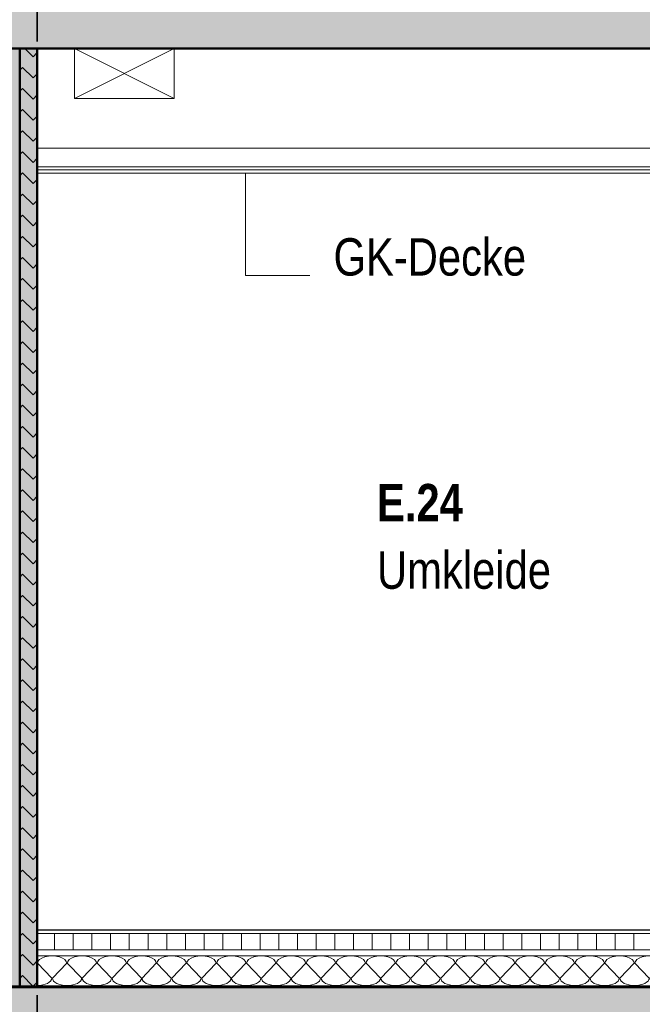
# Model space of a CAD drawing. Header units: metres. Extents: x 1316.5 to 1415.3, y -94.1 to -52.
# Tile 186 of 256: x 1361.4 to 1363.9, y -62.5 to -58.6. Entities that reach past the tile are written whole.
import ezdxf

# ---------------------------------------------------------------- set-up
doc = ezdxf.new("R2010")
doc.units = ezdxf.units.M
doc.header["$PDMODE"] = 65
doc.linetypes.add('AUSGEZOGEN', pattern=[0])
doc.linetypes.add('STRICHPUNKT2_S5', pattern=[0.1, 0.07, -0.01, 0.01, -0.01])
for name, color, linetype, lineweight in [('XR$11$Achsen', 4, 'AUSGEZOGEN', 13), ('XR$11$Ansicht', 1, 'AUSGEZOGEN', 50), ('XR$11$Design', 4, 'AUSGEZOGEN', 13), ('XR$11$Wand', 1, 'AUSGEZOGEN', 50), ('XR$12$Maßlinie 1_50', 7, 'AUSGEZOGEN', 25), ('XR$12$Text 1_100', 3, 'AUSGEZOGEN', 18), ('XR$13$Muster', 4, 'AUSGEZOGEN', 13), ('XR$13$Schraffur', 4, 'AUSGEZOGEN', 13), ('XR$14$STANDARD_1', 7, 'AUSGEZOGEN', 25)]:
    doc.layers.add(name, color=color, linetype=linetype, lineweight=lineweight)
doc.styles.add('ARIAL', font='arial.ttf')
doc.dimstyles.new('DIMSTYLE_54', dxfattribs={"dimtxt": 0.125, "dimasz": 0.15, "dimexe": 0, "dimexo": 0, "dimgap": 0.0625, "dimtad": 2, "dimrnd": 0.005, "dimzin": 4, "dimdsep": 46, "dimtxsty": 'ARIAL', "dimblk1": 'ALL_ML_KREIS', "dimblk2": 'ALL_ML_KREIS', "dimsah": 1, "dimcen": 0, "dimclrd": 3, "dimclre": 3, "dimclrt": 3, "dimadec": 0, "dimazin": 0, "dimtfac": 1, "dimtdec": 0, "dimtix": 1, "dimtmove": 2, "dimatfit": 3, "dimfxl": 0, "dimtzin": 0, "dimlwd": 0, "dimlwe": 25, "dimarcsym": 0})
doc.dimstyles.new('DIMSTYLE_55', dxfattribs={"dimtxt": 0.125, "dimasz": 0.15, "dimexe": 0, "dimexo": 0, "dimgap": 0.0625, "dimtad": 2, "dimdec": 1, "dimlfac": 100, "dimrnd": 0.5, "dimzin": 4, "dimdsep": 46, "dimtxsty": 'ARIAL', "dimblk1": 'ALL_ML_KREIS', "dimblk2": 'ALL_ML_KREIS', "dimsah": 1, "dimcen": 0, "dimclrd": 3, "dimclre": 3, "dimclrt": 3, "dimadec": 0, "dimazin": 0, "dimtfac": 1, "dimtdec": 0, "dimtix": 1, "dimtmove": 2, "dimatfit": 3, "dimfxl": 0, "dimtvp": 1.2, "dimtzin": 0, "dimlwd": 0, "dimlwe": 25, "dimarcsym": 0})
doc.dimstyles.new('DIMSTYLE_56', dxfattribs={"dimtxt": 0.125, "dimasz": 0.15, "dimexe": 0, "dimexo": 0, "dimgap": 0.0625, "dimtad": 2, "dimdec": 3, "dimrnd": 0.005, "dimzin": 4, "dimdsep": 46, "dimtxsty": 'ARIAL', "dimblk1": 'ALL_ML_KREIS', "dimblk2": 'ALL_ML_KREIS', "dimsah": 1, "dimcen": 0, "dimclrd": 3, "dimclre": 3, "dimclrt": 3, "dimadec": 0, "dimazin": 0, "dimtfac": 1, "dimtdec": 0, "dimtix": 1, "dimtmove": 2, "dimatfit": 3, "dimfxl": 0, "dimtzin": 0, "dimlwd": 0, "dimlwe": 25, "dimarcsym": 0})
doc.dimstyles.new('DIMSTYLE_59', dxfattribs={"dimtxt": 0.175, "dimasz": 0.15, "dimexe": 0, "dimexo": 0, "dimgap": 0.0875, "dimtad": 2, "dimrnd": 0.005, "dimzin": 4, "dimdsep": 46, "dimtxsty": 'ARIAL', "dimblk1": 'ALL_ML_KREIS', "dimblk2": 'ALL_ML_KREIS', "dimsah": 1, "dimcen": 0, "dimclrd": 3, "dimclre": 3, "dimclrt": 3, "dimadec": 0, "dimazin": 0, "dimtfac": 1, "dimtdec": 0, "dimtix": 1, "dimtmove": 2, "dimatfit": 3, "dimfxl": 0, "dimtzin": 0, "dimlwd": 0, "dimlwe": 25, "dimarcsym": 0})
pattern_1 = [(315, (0.25456, -6e-17), (0.1272792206, -3e-17), [0.09, -0.09]), (45, (0.25456, -6e-17), (3e-17, 0.1272792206), [0.09, -0.09])]

# ---------------------------------------------------------------- blocks, each defined once
blk = doc.blocks.new('MUSTERELEMENT_74')
at = {"layer": 'XR$11$Design', "color": 4, "linetype": 'AUSGEZOGEN', "lineweight": 13, "transparency": 33554687}
for p, q in [((1361.3701, -62.4497), (1361.45, -62.4497)), ((1361.3701, -62.4547), (1361.45, -62.4547)), ((1361.45, -62.4497), (1361.53, -62.4497)), ((1361.45, -62.4497), (1361.45, -62.4547)), ((1361.45, -62.4497), (1361.45, -62.4547)), ((1361.45, -62.4507), (1361.49, -62.4507)), ((1361.45, -62.4517), (1361.49, -62.4517)), ((1361.45, -62.4527), (1361.49, -62.4527)), ((1361.45, -62.4537), (1361.49, -62.4537)), ((1361.45, -62.4547), (1361.53, -62.4547)), ((1361.49, -62.4497), (1361.49, -62.4547)), ((1361.53, -62.4497), (1361.61, -62.4497)), ((1361.53, -62.4497), (1361.53, -62.4547)), ((1361.53, -62.4497), (1361.53, -62.4547)), ((1361.53, -62.4507), (1361.57, -62.4507)), ((1361.53, -62.4517), (1361.57, -62.4517)), ((1361.53, -62.4527), (1361.57, -62.4527)), ((1361.53, -62.4537), (1361.57, -62.4537)), ((1361.53, -62.4547), (1361.61, -62.4547)), ((1361.57, -62.4497), (1361.57, -62.4547)), ((1361.61, -62.4497), (1361.6899, -62.4497)), ((1361.61, -62.4497), (1361.61, -62.4547)), ((1361.61, -62.4497), (1361.61, -62.4547)), ((1361.61, -62.4507), (1361.65, -62.4507)), ((1361.61, -62.4517), (1361.65, -62.4517)), ((1361.61, -62.4527), (1361.65, -62.4527)), ((1361.61, -62.4537), (1361.65, -62.4537)), ((1361.61, -62.4547), (1361.6899, -62.4547)), ((1361.65, -62.4497), (1361.65, -62.4547)), ((1361.6899, -62.4497), (1361.7699, -62.4497)), ((1361.6899, -62.4497), (1361.6899, -62.4547)), ((1361.6899, -62.4497), (1361.6899, -62.4547)), ((1361.6899, -62.4507), (1361.7299, -62.4507)), ((1361.6899, -62.4517), (1361.7299, -62.4517)), ((1361.6899, -62.4527), (1361.7299, -62.4527)), ((1361.6899, -62.4537), (1361.7299, -62.4537)), ((1361.6899, -62.4547), (1361.7699, -62.4547)), ((1361.7299, -62.4497), (1361.7299, -62.4547)), ((1361.7699, -62.4497), (1361.8499, -62.4497)), ((1361.7699, -62.4497), (1361.7699, -62.4547)), ((1361.7699, -62.4497), (1361.7699, -62.4547)), ((1361.7699, -62.4507), (1361.8099, -62.4507)), ((1361.7699, -62.4517), (1361.8099, -62.4517)), ((1361.7699, -62.4527), (1361.8099, -62.4527)), ((1361.7699, -62.4537), (1361.8099, -62.4537)), ((1361.7699, -62.4547), (1361.8499, -62.4547)), ((1361.8099, -62.4497), (1361.8099, -62.4547)), ((1361.8499, -62.4497), (1361.9299, -62.4497)), ((1361.8499, -62.4497), (1361.8499, -62.4547)), ((1361.8499, -62.4497), (1361.8499, -62.4547)), ((1361.8499, -62.4507), (1361.8899, -62.4507)), ((1361.8499, -62.4517), (1361.8899, -62.4517)), ((1361.8499, -62.4527), (1361.8899, -62.4527)), ((1361.8499, -62.4537), (1361.8899, -62.4537)), ((1361.8499, -62.4547), (1361.9299, -62.4547)), ((1361.8899, -62.4497), (1361.8899, -62.4547)), ((1361.9299, -62.4497), (1362.0098, -62.4497)), ((1361.9299, -62.4497), (1361.9299, -62.4547)), ((1361.9299, -62.4497), (1361.9299, -62.4547)), ((1361.9299, -62.4507), (1361.9698, -62.4507)), ((1361.9299, -62.4517), (1361.9698, -62.4517)), ((1361.9299, -62.4527), (1361.9698, -62.4527)), ((1361.9299, -62.4537), (1361.9698, -62.4537)), ((1361.9299, -62.4547), (1362.0098, -62.4547)), ((1361.9698, -62.4497), (1361.9698, -62.4547)), ((1362.0098, -62.4497), (1362.0898, -62.4497)), ((1362.0098, -62.4497), (1362.0098, -62.4547)), ((1362.0098, -62.4497), (1362.0098, -62.4547)), ((1362.0098, -62.4507), (1362.0498, -62.4507)), ((1362.0098, -62.4517), (1362.0498, -62.4517)), ((1362.0098, -62.4527), (1362.0498, -62.4527)), ((1362.0098, -62.4537), (1362.0498, -62.4537)), ((1362.0098, -62.4547), (1362.0898, -62.4547)), ((1362.0498, -62.4497), (1362.0498, -62.4547)), ((1362.0898, -62.4497), (1362.1698, -62.4497)), ((1362.0898, -62.4497), (1362.0898, -62.4547)), ((1362.0898, -62.4497), (1362.0898, -62.4547)), ((1362.0898, -62.4507), (1362.1298, -62.4507)), ((1362.0898, -62.4517), (1362.1298, -62.4517)), ((1362.0898, -62.4527), (1362.1298, -62.4527)), ((1362.0898, -62.4537), (1362.1298, -62.4537)), ((1362.0898, -62.4547), (1362.1698, -62.4547)), ((1362.1298, -62.4497), (1362.1298, -62.4547)), ((1362.1698, -62.4497), (1362.2497, -62.4497)), ((1362.1698, -62.4497), (1362.1698, -62.4547)), ((1362.1698, -62.4497), (1362.1698, -62.4547)), ((1362.1698, -62.4507), (1362.2098, -62.4507)), ((1362.1698, -62.4517), (1362.2098, -62.4517)), ((1362.1698, -62.4527), (1362.2098, -62.4527)), ((1362.1698, -62.4537), (1362.2098, -62.4537)), ((1362.1698, -62.4547), (1362.2497, -62.4547)), ((1362.2098, -62.4497), (1362.2098, -62.4547)), ((1362.2497, -62.4497), (1362.3297, -62.4497)), ((1362.2497, -62.4497), (1362.2497, -62.4547)), ((1362.2497, -62.4497), (1362.2497, -62.4547)), ((1362.2497, -62.4507), (1362.2897, -62.4507)), ((1362.2497, -62.4517), (1362.2897, -62.4517)), ((1362.2497, -62.4527), (1362.2897, -62.4527)), ((1362.2497, -62.4537), (1362.2897, -62.4537)), ((1362.2497, -62.4547), (1362.3297, -62.4547)), ((1362.2897, -62.4497), (1362.2897, -62.4547)), ((1362.3297, -62.4497), (1362.4097, -62.4497)), ((1362.3297, -62.4497), (1362.3297, -62.4547)), ((1362.3297, -62.4497), (1362.3297, -62.4547)), ((1362.3297, -62.4507), (1362.3697, -62.4507)), ((1362.3297, -62.4517), (1362.3697, -62.4517)), ((1362.3297, -62.4527), (1362.3697, -62.4527)), ((1362.3297, -62.4537), (1362.3697, -62.4537)), ((1362.3297, -62.4547), (1362.4097, -62.4547)), ((1362.3697, -62.4497), (1362.3697, -62.4547)), ((1362.4097, -62.4497), (1362.4896, -62.4497)), ((1362.4097, -62.4497), (1362.4097, -62.4547)), ((1362.4097, -62.4497), (1362.4097, -62.4547)), ((1362.4097, -62.4507), (1362.4497, -62.4507)), ((1362.4097, -62.4517), (1362.4497, -62.4517)), ((1362.4097, -62.4527), (1362.4497, -62.4527)), ((1362.4097, -62.4537), (1362.4497, -62.4537)), ((1362.4097, -62.4547), (1362.4896, -62.4547)), ((1362.4497, -62.4497), (1362.4497, -62.4547)), ((1362.4896, -62.4497), (1362.5696, -62.4497)), ((1362.4896, -62.4497), (1362.4896, -62.4547)), ((1362.4896, -62.4497), (1362.4896, -62.4547)), ((1362.4896, -62.4507), (1362.5296, -62.4507)), ((1362.4896, -62.4517), (1362.5296, -62.4517)), ((1362.4896, -62.4527), (1362.5296, -62.4527)), ((1362.4896, -62.4537), (1362.5296, -62.4537)), ((1362.4896, -62.4547), (1362.5696, -62.4547)), ((1362.5296, -62.4497), (1362.5296, -62.4547)), ((1362.5696, -62.4497), (1362.6496, -62.4497)), ((1362.5696, -62.4497), (1362.5696, -62.4547)), ((1362.5696, -62.4497), (1362.5696, -62.4547)), ((1362.5696, -62.4507), (1362.6096, -62.4507)), ((1362.5696, -62.4517), (1362.6096, -62.4517)), ((1362.5696, -62.4527), (1362.6096, -62.4527)), ((1362.5696, -62.4537), (1362.6096, -62.4537)), ((1362.5696, -62.4547), (1362.6496, -62.4547)), ((1362.6096, -62.4497), (1362.6096, -62.4547)), ((1362.6496, -62.4497), (1362.7296, -62.4497)), ((1362.6496, -62.4497), (1362.6496, -62.4547)), ((1362.6496, -62.4497), (1362.6496, -62.4547)), ((1362.6496, -62.4507), (1362.6896, -62.4507)), ((1362.6496, -62.4517), (1362.6896, -62.4517)), ((1362.6496, -62.4527), (1362.6896, -62.4527)), ((1362.6496, -62.4537), (1362.6896, -62.4537)), ((1362.6496, -62.4547), (1362.7296, -62.4547)), ((1362.6896, -62.4497), (1362.6896, -62.4547)), ((1362.7296, -62.4497), (1362.8095, -62.4497)), ((1362.7296, -62.4497), (1362.7296, -62.4547)), ((1362.7296, -62.4497), (1362.7296, -62.4547)), ((1362.7296, -62.4507), (1362.7695, -62.4507)), ((1362.7296, -62.4517), (1362.7695, -62.4517)), ((1362.7296, -62.4527), (1362.7695, -62.4527)), ((1362.7296, -62.4537), (1362.7695, -62.4537)), ((1362.7296, -62.4547), (1362.8095, -62.4547)), ((1362.7695, -62.4497), (1362.7695, -62.4547)), ((1362.8095, -62.4497), (1362.8895, -62.4497)), ((1362.8095, -62.4497), (1362.8095, -62.4547)), ((1362.8095, -62.4497), (1362.8095, -62.4547)), ((1362.8095, -62.4507), (1362.8495, -62.4507)), ((1362.8095, -62.4517), (1362.8495, -62.4517)), ((1362.8095, -62.4527), (1362.8495, -62.4527)), ((1362.8095, -62.4537), (1362.8495, -62.4537)), ((1362.8095, -62.4547), (1362.8895, -62.4547)), ((1362.8495, -62.4497), (1362.8495, -62.4547)), ((1362.8895, -62.4497), (1362.9695, -62.4497)), ((1362.8895, -62.4497), (1362.8895, -62.4547)), ((1362.8895, -62.4497), (1362.8895, -62.4547)), ((1362.8895, -62.4507), (1362.9295, -62.4507)), ((1362.8895, -62.4517), (1362.9295, -62.4517)), ((1362.8895, -62.4527), (1362.9295, -62.4527)), ((1362.8895, -62.4537), (1362.9295, -62.4537)), ((1362.8895, -62.4547), (1362.9695, -62.4547)), ((1362.9295, -62.4497), (1362.9295, -62.4547)), ((1362.9695, -62.4497), (1363.0494, -62.4497)), ((1362.9695, -62.4497), (1362.9695, -62.4547)), ((1362.9695, -62.4497), (1362.9695, -62.4547)), ((1362.9695, -62.4507), (1363.0095, -62.4507)), ((1362.9695, -62.4517), (1363.0095, -62.4517)), ((1362.9695, -62.4527), (1363.0095, -62.4527)), ((1362.9695, -62.4537), (1363.0095, -62.4537)), ((1362.9695, -62.4547), (1363.0494, -62.4547)), ((1363.0095, -62.4497), (1363.0095, -62.4547)), ((1363.0494, -62.4497), (1363.1294, -62.4497)), ((1363.0494, -62.4497), (1363.0494, -62.4547)), ((1363.0494, -62.4497), (1363.0494, -62.4547)), ((1363.0494, -62.4507), (1363.0894, -62.4507)), ((1363.0494, -62.4517), (1363.0894, -62.4517)), ((1363.0494, -62.4527), (1363.0894, -62.4527)), ((1363.0494, -62.4537), (1363.0894, -62.4537)), ((1363.0494, -62.4547), (1363.1294, -62.4547)), ((1363.0894, -62.4497), (1363.0894, -62.4547)), ((1363.1294, -62.4497), (1363.2094, -62.4497)), ((1363.1294, -62.4497), (1363.1294, -62.4547)), ((1363.1294, -62.4497), (1363.1294, -62.4547)), ((1363.1294, -62.4507), (1363.1694, -62.4507)), ((1363.1294, -62.4517), (1363.1694, -62.4517)), ((1363.1294, -62.4527), (1363.1694, -62.4527)), ((1363.1294, -62.4537), (1363.1694, -62.4537)), ((1363.1294, -62.4547), (1363.2094, -62.4547)), ((1363.1694, -62.4497), (1363.1694, -62.4547)), ((1363.2094, -62.4497), (1363.2894, -62.4497)), ((1363.2094, -62.4497), (1363.2094, -62.4547)), ((1363.2094, -62.4497), (1363.2094, -62.4547)), ((1363.2094, -62.4507), (1363.2494, -62.4507)), ((1363.2094, -62.4517), (1363.2494, -62.4517)), ((1363.2094, -62.4527), (1363.2494, -62.4527)), ((1363.2094, -62.4537), (1363.2494, -62.4537)), ((1363.2094, -62.4547), (1363.2894, -62.4547)), ((1363.2494, -62.4497), (1363.2494, -62.4547)), ((1363.2894, -62.4497), (1363.3693, -62.4497)), ((1363.2894, -62.4497), (1363.2894, -62.4547)), ((1363.2894, -62.4497), (1363.2894, -62.4547)), ((1363.2894, -62.4507), (1363.3293, -62.4507)), ((1363.2894, -62.4517), (1363.3293, -62.4517)), ((1363.2894, -62.4527), (1363.3293, -62.4527)), ((1363.2894, -62.4537), (1363.3293, -62.4537)), ((1363.2894, -62.4547), (1363.3693, -62.4547)), ((1363.3293, -62.4497), (1363.3293, -62.4547)), ((1363.3693, -62.4497), (1363.4493, -62.4497)), ((1363.3693, -62.4497), (1363.3693, -62.4547)), ((1363.3693, -62.4497), (1363.3693, -62.4547)), ((1363.3693, -62.4507), (1363.4093, -62.4507)), ((1363.3693, -62.4517), (1363.4093, -62.4517)), ((1363.3693, -62.4527), (1363.4093, -62.4527)), ((1363.3693, -62.4537), (1363.4093, -62.4537)), ((1363.3693, -62.4547), (1363.4493, -62.4547)), ((1363.4093, -62.4497), (1363.4093, -62.4547)), ((1363.4493, -62.4497), (1363.5293, -62.4497)), ((1363.4493, -62.4497), (1363.4493, -62.4547)), ((1363.4493, -62.4497), (1363.4493, -62.4547)), ((1363.4493, -62.4507), (1363.4893, -62.4507)), ((1363.4493, -62.4517), (1363.4893, -62.4517)), ((1363.4493, -62.4527), (1363.4893, -62.4527)), ((1363.4493, -62.4537), (1363.4893, -62.4537)), ((1363.4493, -62.4547), (1363.5293, -62.4547)), ((1363.4893, -62.4497), (1363.4893, -62.4547)), ((1363.5293, -62.4497), (1363.6092, -62.4497)), ((1363.5293, -62.4497), (1363.5293, -62.4547)), ((1363.5293, -62.4497), (1363.5293, -62.4547)), ((1363.5293, -62.4507), (1363.5693, -62.4507)), ((1363.5293, -62.4517), (1363.5693, -62.4517)), ((1363.5293, -62.4527), (1363.5693, -62.4527)), ((1363.5293, -62.4537), (1363.5693, -62.4537)), ((1363.5293, -62.4547), (1363.6092, -62.4547)), ((1363.5693, -62.4497), (1363.5693, -62.4547)), ((1363.6092, -62.4497), (1363.6892, -62.4497)), ((1363.6092, -62.4497), (1363.6092, -62.4547)), ((1363.6092, -62.4497), (1363.6092, -62.4547)), ((1363.6092, -62.4507), (1363.6492, -62.4507)), ((1363.6092, -62.4517), (1363.6492, -62.4517)), ((1363.6092, -62.4527), (1363.6492, -62.4527)), ((1363.6092, -62.4537), (1363.6492, -62.4537)), ((1363.6092, -62.4547), (1363.6892, -62.4547)), ((1363.6492, -62.4497), (1363.6492, -62.4547)), ((1363.6892, -62.4497), (1363.7692, -62.4497)), ((1363.6892, -62.4497), (1363.6892, -62.4547)), ((1363.6892, -62.4497), (1363.6892, -62.4547)), ((1363.6892, -62.4507), (1363.7292, -62.4507)), ((1363.6892, -62.4517), (1363.7292, -62.4517)), ((1363.6892, -62.4527), (1363.7292, -62.4527)), ((1363.6892, -62.4537), (1363.7292, -62.4537)), ((1363.6892, -62.4547), (1363.7692, -62.4547)), ((1363.7292, -62.4497), (1363.7292, -62.4547)), ((1363.7692, -62.4497), (1363.8492, -62.4497)), ((1363.7692, -62.4497), (1363.7692, -62.4547)), ((1363.7692, -62.4497), (1363.7692, -62.4547)), ((1363.7692, -62.4507), (1363.8092, -62.4507)), ((1363.7692, -62.4517), (1363.8092, -62.4517)), ((1363.7692, -62.4527), (1363.8092, -62.4527)), ((1363.7692, -62.4537), (1363.8092, -62.4537)), ((1363.7692, -62.4547), (1363.8492, -62.4547)), ((1363.8092, -62.4497), (1363.8092, -62.4547)), ((1363.8492, -62.4497), (1363.9291, -62.4497)), ((1363.8492, -62.4497), (1363.8492, -62.4547)), ((1363.8492, -62.4497), (1363.8492, -62.4547)), ((1363.8492, -62.4507), (1363.8891, -62.4507)), ((1363.8492, -62.4517), (1363.8891, -62.4517)), ((1363.8492, -62.4527), (1363.8891, -62.4527)), ((1363.8492, -62.4537), (1363.8891, -62.4537)), ((1363.8492, -62.4547), (1363.9291, -62.4547)), ((1363.8891, -62.4497), (1363.8891, -62.4547))]:
    blk.add_line(p, q, dxfattribs=at)
blk = doc.blocks.new('ALL_ML_KREIS')
at = {"color": 0, "linetype": 'ByBlock', "lineweight": -2}
for p, q in [((0, -0.5), (0, 0.5)), ((-1, 0), (0.5, 0))]:
    blk.add_line(p, q, dxfattribs=at)
blk.add_circle((0, 0), 0.15, dxfattribs=at)
blk = doc.blocks.new('*D765')
at = {"layer": 'DEFPOINTS', "color": 3, "linetype": 'AUSGEZOGEN', "lineweight": 25, "transparency": 33554687}
for p in [(1361.1501, -55.5733), (1388.4801, -60.4577), (1361.1501, -64.661)]:
    blk.add_point(p, dxfattribs=at)
at = {"layer": 'XR$12$Maßlinie 1_50', "color": 3, "linetype": 'AUSGEZOGEN', "lineweight": -2, "transparency": 33554687}
for p, q in [((1361.1501, -64.361), (1361.1501, -64.661)), ((1388.4801, -64.361), (1388.4801, -64.661)), ((1361.1501, -64.661), (1388.4801, -64.661))]:
    blk.add_line(p, q, dxfattribs=at)
at = {"layer": 'XR$12$Maßlinie 1_50', "color": 3, "linetype": 'AUSGEZOGEN', "lineweight": 25, "transparency": 33554687, "xscale": 0.15, "yscale": 0.15, "zscale": 0.15, "rotation": 180}
blk.add_blockref('ALL_ML_KREIS', (1361.1501, -64.661), dxfattribs=at)
at = {"layer": 'XR$12$Maßlinie 1_50', "color": 3, "linetype": 'AUSGEZOGEN', "lineweight": 25, "transparency": 33554687, "xscale": 0.15, "yscale": 0.15, "zscale": 0.15}
blk.add_blockref('ALL_ML_KREIS', (1388.4801, -64.661), dxfattribs=at)
at = {"layer": 'XR$12$Maßlinie 1_50', "color": 3, "linetype": 'AUSGEZOGEN', "lineweight": 25, "transparency": 33554687, "insert": (1374.8194, -64.5463), "char_height": 0.125, "width": 0.625, "attachment_point": 5, "style": 'ARIAL'}
blk.add_mtext('\\A1;{\\A1;{27.33\\H0.082500;\\S^ ;}}', dxfattribs=at)
blk = doc.blocks.new('*D772')
at = {"layer": 'DEFPOINTS', "color": 3, "linetype": 'AUSGEZOGEN', "lineweight": 25, "transparency": 33554687}
for p in [(1361.4801, -58.1201), (1361.1501, -58.1681), (1361.1501, -64.0607)]:
    blk.add_point(p, dxfattribs=at)
at = {"layer": 'XR$12$Maßlinie 1_50', "color": 3, "linetype": 'AUSGEZOGEN', "lineweight": -2, "transparency": 33554687}
for p, q in [((1361.4801, -63.7557), (1361.4801, -64.0607)), ((1361.1501, -63.7607), (1361.1501, -64.0607)), ((1361.1501, -64.0607), (1361.4801, -64.0607))]:
    blk.add_line(p, q, dxfattribs=at)
at = {"layer": 'XR$12$Maßlinie 1_50', "color": 3, "linetype": 'AUSGEZOGEN', "lineweight": 25, "transparency": 33554687, "xscale": 0.15, "yscale": 0.15, "zscale": 0.15, "rotation": 180}
blk.add_blockref('ALL_ML_KREIS', (1361.1501, -64.0607), dxfattribs=at)
at = {"layer": 'XR$12$Maßlinie 1_50', "color": 3, "linetype": 'AUSGEZOGEN', "lineweight": 25, "transparency": 33554687, "xscale": 0.15, "yscale": 0.15, "zscale": 0.15}
blk.add_blockref('ALL_ML_KREIS', (1361.4801, -64.0607), dxfattribs=at)
at = {"layer": 'XR$12$Maßlinie 1_50', "color": 3, "linetype": 'AUSGEZOGEN', "lineweight": 25, "transparency": 33554687, "insert": (1361.3095, -63.946), "char_height": 0.125, "width": 0.5, "attachment_point": 5, "style": 'ARIAL'}
blk.add_mtext('\\A1;{\\A1;{33\\H0.082500;\\S^ ;}}', dxfattribs=at)
blk = doc.blocks.new('*D773')
at = {"layer": 'DEFPOINTS', "color": 3, "linetype": 'AUSGEZOGEN', "lineweight": 25, "transparency": 33554687}
for p in [(1361.4801, -58.1201), (1367.1151, -58.7796), (1361.4801, -64.0607)]:
    blk.add_point(p, dxfattribs=at)
at = {"layer": 'XR$12$Maßlinie 1_50', "color": 3, "linetype": 'AUSGEZOGEN', "lineweight": -2, "transparency": 33554687}
for p, q in [((1361.4801, -63.7557), (1361.4801, -64.0607)), ((1367.1151, -63.7607), (1367.1151, -64.0607)), ((1361.4801, -64.0607), (1367.1151, -64.0607))]:
    blk.add_line(p, q, dxfattribs=at)
at = {"layer": 'XR$12$Maßlinie 1_50', "color": 3, "linetype": 'AUSGEZOGEN', "lineweight": 25, "transparency": 33554687, "xscale": 0.15, "yscale": 0.15, "zscale": 0.15, "rotation": 180}
blk.add_blockref('ALL_ML_KREIS', (1361.4801, -64.0607), dxfattribs=at)
at = {"layer": 'XR$12$Maßlinie 1_50', "color": 3, "linetype": 'AUSGEZOGEN', "lineweight": 25, "transparency": 33554687, "xscale": 0.15, "yscale": 0.15, "zscale": 0.15}
blk.add_blockref('ALL_ML_KREIS', (1367.1151, -64.0607), dxfattribs=at)
at = {"layer": 'XR$12$Maßlinie 1_50', "color": 3, "linetype": 'AUSGEZOGEN', "lineweight": 25, "transparency": 33554687, "insert": (1364.3194, -63.946), "char_height": 0.125, "width": 0.625, "attachment_point": 5, "style": 'ARIAL'}
blk.add_mtext('\\A1;{\\A1;{5.63\\H0.082500;\\S5^ ;}}', dxfattribs=at)
blk = doc.blocks.new('*D795')
at = {"layer": 'DEFPOINTS', "color": 3, "linetype": 'AUSGEZOGEN', "lineweight": 25, "transparency": 33554687}
for p in [(1388.4801, -59.7858), (1342.7701, -60.2158), (1342.7701, -65.2751)]:
    blk.add_point(p, dxfattribs=at)
at = {"layer": 'XR$12$Maßlinie 1_50', "color": 3, "linetype": 'AUSGEZOGEN', "lineweight": -2, "transparency": 33554687}
for p, q in [((1342.7701, -64.9751), (1342.7701, -65.2751)), ((1388.4801, -64.9751), (1388.4801, -65.2751)), ((1342.7701, -65.2751), (1388.4801, -65.2751))]:
    blk.add_line(p, q, dxfattribs=at)
at = {"layer": 'XR$12$Maßlinie 1_50', "color": 3, "linetype": 'AUSGEZOGEN', "lineweight": 25, "transparency": 33554687, "xscale": 0.15, "yscale": 0.15, "zscale": 0.15, "rotation": 180}
blk.add_blockref('ALL_ML_KREIS', (1342.7701, -65.2751), dxfattribs=at)
at = {"layer": 'XR$12$Maßlinie 1_50', "color": 3, "linetype": 'AUSGEZOGEN', "lineweight": 25, "transparency": 33554687, "xscale": 0.15, "yscale": 0.15, "zscale": 0.15}
blk.add_blockref('ALL_ML_KREIS', (1388.4801, -65.2751), dxfattribs=at)
at = {"layer": 'XR$12$Maßlinie 1_50', "color": 3, "linetype": 'AUSGEZOGEN', "lineweight": 25, "transparency": 33554687, "insert": (1365.6454, -65.1346), "char_height": 0.175, "width": 0.875, "attachment_point": 5, "style": 'ARIAL'}
blk.add_mtext('\\A1;{\\fArial|i0|b1;\\A1;{45.71\\H0.115500;\\S^ ;}}', dxfattribs=at)
blk = doc.blocks.new('MUSTERELEMENT_97')
at = {"layer": 'XR$13$Muster', "color": 52, "linetype": 'AUSGEZOGEN', "lineweight": 13, "transparency": 33554687}
for p, q in [((1361.4813, -62.3594), (1361.5389, -62.4194)), ((1361.5413, -62.4194), (1361.5988, -62.3594)), ((1361.6012, -62.3594), (1361.6588, -62.4194)), ((1361.6612, -62.4194), (1361.7187, -62.3594)), ((1361.7211, -62.3594), (1361.7787, -62.4194)), ((1361.7811, -62.4194), (1361.8386, -62.3594)), ((1361.841, -62.3594), (1361.8986, -62.4194)), ((1361.901, -62.4194), (1361.9585, -62.3594)), ((1361.9609, -62.3594), (1362.0185, -62.4194)), ((1362.0209, -62.4194), (1362.0784, -62.3594)), ((1362.0808, -62.3594), (1362.1384, -62.4194)), ((1362.1408, -62.4194), (1362.1983, -62.3594)), ((1362.2007, -62.3594), (1362.2583, -62.4194)), ((1362.2607, -62.4194), (1362.3182, -62.3594)), ((1362.3206, -62.3594), (1362.3782, -62.4194)), ((1362.3805, -62.4194), (1362.4381, -62.3594)), ((1362.4405, -62.3594), (1362.498, -62.4194)), ((1362.5004, -62.4194), (1362.558, -62.3594)), ((1362.5604, -62.3594), (1362.6179, -62.4194)), ((1362.6203, -62.4194), (1362.6779, -62.3594)), ((1362.6803, -62.3594), (1362.7378, -62.4194)), ((1362.7402, -62.4194), (1362.7978, -62.3594)), ((1362.8002, -62.3594), (1362.8577, -62.4194)), ((1362.8601, -62.4194), (1362.9177, -62.3594)), ((1362.9201, -62.3594), (1362.9776, -62.4194)), ((1362.98, -62.4194), (1363.0376, -62.3594)), ((1363.04, -62.3594), (1363.0975, -62.4194)), ((1363.0999, -62.4194), (1363.1575, -62.3594)), ((1363.1599, -62.3594), (1363.2174, -62.4194)), ((1363.2198, -62.4194), (1363.2774, -62.3594)), ((1363.2798, -62.3594), (1363.3373, -62.4194)), ((1363.3397, -62.4194), (1363.3972, -62.3594)), ((1363.3996, -62.3594), (1363.4572, -62.4194)), ((1363.4596, -62.4194), (1363.5171, -62.3594)), ((1363.5195, -62.3594), (1363.5771, -62.4194)), ((1363.5795, -62.4194), (1363.637, -62.3594)), ((1363.6394, -62.3594), (1363.697, -62.4194)), ((1363.6994, -62.4194), (1363.7569, -62.3594)), ((1363.7593, -62.3594), (1363.8169, -62.4194)), ((1363.8193, -62.4194), (1363.8768, -62.3594)), ((1363.8792, -62.3594), (1363.9368, -62.4194)), ((1363.9392, -62.4194), (1363.9967, -62.3594)), ((1363.9991, -62.3594), (1364.0567, -62.4194)), ((1364.0591, -62.4194), (1364.1166, -62.3594)), ((1364.119, -62.3594), (1364.1766, -62.4194)), ((1364.179, -62.4194), (1364.2365, -62.3594)), ((1364.2389, -62.3594), (1364.2964, -62.4194)), ((1364.2988, -62.4194), (1364.3564, -62.3594)), ((1364.3588, -62.3594), (1364.4163, -62.4194)), ((1364.4187, -62.4194), (1364.4763, -62.3594)), ((1364.4787, -62.3594), (1364.5362, -62.4194)), ((1364.5386, -62.4194), (1364.5962, -62.3594)), ((1364.5986, -62.3594), (1364.6561, -62.4194)), ((1364.6585, -62.4194), (1364.7161, -62.3594)), ((1364.7185, -62.3594), (1364.776, -62.4194)), ((1364.7784, -62.4194), (1364.836, -62.3594)), ((1364.8384, -62.3594), (1364.8959, -62.4194)), ((1364.8983, -62.4194), (1364.9559, -62.3594)), ((1364.9583, -62.3594), (1365.0158, -62.4194)), ((1365.0182, -62.4194), (1365.0758, -62.3594)), ((1365.0782, -62.3594), (1365.1357, -62.4194)), ((1365.1381, -62.4194), (1365.1957, -62.3594)), ((1365.198, -62.3594), (1365.2556, -62.4194)), ((1365.258, -62.4194), (1365.3155, -62.3594)), ((1365.3179, -62.3594), (1365.3755, -62.4194)), ((1365.3779, -62.4194), (1365.4354, -62.3594)), ((1365.4378, -62.3594), (1365.4954, -62.4194)), ((1365.4978, -62.4194), (1365.5553, -62.3594)), ((1365.5577, -62.3594), (1365.6153, -62.4194)), ((1365.6177, -62.4194), (1365.6752, -62.3594)), ((1365.6776, -62.3594), (1365.7352, -62.4194)), ((1365.7376, -62.4194), (1365.7951, -62.3594)), ((1365.7975, -62.3594), (1365.8551, -62.4194)), ((1365.8575, -62.4194), (1365.915, -62.3594)), ((1365.9174, -62.3594), (1365.975, -62.4194)), ((1365.9774, -62.4194), (1366.0349, -62.3594)), ((1366.0373, -62.3594), (1366.0949, -62.4194)), ((1366.0973, -62.4194), (1366.1548, -62.3594)), ((1366.1572, -62.3594), (1366.2147, -62.4194)), ((1366.2171, -62.4194), (1366.2747, -62.3594)), ((1366.2771, -62.3594), (1366.3346, -62.4194)), ((1366.337, -62.4194), (1366.3946, -62.3594)), ((1366.397, -62.3594), (1366.4545, -62.4194)), ((1366.4569, -62.4194), (1366.5145, -62.3594)), ((1366.5169, -62.3594), (1366.5744, -62.4194)), ((1366.5768, -62.4194), (1366.6344, -62.3594)), ((1366.6368, -62.3594), (1366.6943, -62.4194)), ((1366.6967, -62.4194), (1366.7543, -62.3594)), ((1366.7567, -62.3594), (1366.8142, -62.4194)), ((1366.8166, -62.4194), (1366.8742, -62.3594)), ((1366.8766, -62.3594), (1366.9341, -62.4194)), ((1366.9365, -62.4194), (1366.9941, -62.3594)), ((1366.9965, -62.3594), (1367.054, -62.4194)), ((1367.0564, -62.4194), (1367.1139, -62.3594))]:
    blk.add_line(p, q, dxfattribs=at)
for centre, start_param, end_param in [((1361.5401, -62.3594), 0, 3.141593), ((1361.66, -62.3594), 0, 3.141593), ((1361.7799, -62.3594), 0, 3.141593), ((1361.8998, -62.3594), 0, 3.141593), ((1362.0197, -62.3594), 0, 3.141593), ((1362.1396, -62.3594), 0, 3.141593), ((1362.2595, -62.3594), 0, 3.141593), ((1362.3793, -62.3594), 0, 3.141593), ((1362.4992, -62.3594), 0, 3.141593), ((1362.6191, -62.3594), 0, 3.141593), ((1362.739, -62.3594), 0, 3.141593), ((1362.8589, -62.3594), 0, 3.141593), ((1362.9788, -62.3594), 0, 3.141593), ((1363.0987, -62.3594), 0, 3.141593), ((1363.2186, -62.3594), 0, 3.141593), ((1363.3385, -62.3594), 0, 3.141593), ((1363.4584, -62.3594), 0, 3.141593), ((1363.5783, -62.3594), 0, 3.141593), ((1363.6982, -62.3594), 0, 3.141593), ((1363.8181, -62.3594), 0, 3.141593), ((1363.938, -62.3594), 0, 3.141593), ((1364.0579, -62.3594), 0, 3.141593), ((1364.1778, -62.3594), 0, 3.141593), ((1364.2976, -62.3594), 0, 3.141593), ((1364.4175, -62.3594), 0, 3.141593), ((1364.5374, -62.3594), 0, 3.141593), ((1364.6573, -62.3594), 0, 3.141593), ((1364.7772, -62.3594), 0, 3.141593), ((1364.8971, -62.3594), 0, 3.141593), ((1365.017, -62.3594), 0, 3.141593), ((1365.1369, -62.3594), 0, 3.141593), ((1365.2568, -62.3594), 0, 3.141593), ((1365.3767, -62.3594), 0, 3.141593), ((1365.4966, -62.3594), 0, 3.141593), ((1365.6165, -62.3594), 0, 3.141593), ((1365.7364, -62.3594), 0, 3.141593), ((1365.8563, -62.3594), 0, 3.141593), ((1365.9762, -62.3594), 0, 3.141593), ((1366.0961, -62.3594), 0, 3.141593), ((1366.2159, -62.3594), 0, 3.141593), ((1366.3358, -62.3594), 0, 3.141593), ((1366.4557, -62.3594), 0, 3.141593), ((1366.5756, -62.3594), 0, 3.141593), ((1366.6955, -62.3594), 0, 3.141593), ((1366.8154, -62.3594), 0, 3.141593), ((1366.9353, -62.3594), 0, 3.141593), ((1367.0552, -62.3594), 0, 3.141593), ((1361.4801, -62.4194), 4.712389, 6.283185), ((1361.6, -62.4194), 3.141593, 4.712389), ((1361.6, -62.4194), 4.712389, 6.283185), ((1361.7199, -62.4194), 3.141593, 4.712389), ((1361.7199, -62.4194), 4.712389, 6.283185), ((1361.8398, -62.4194), 3.141593, 4.712389), ((1361.8398, -62.4194), 4.712389, 6.283185), ((1361.9597, -62.4194), 3.141593, 4.712389), ((1361.9597, -62.4194), 4.712389, 6.283185), ((1362.0796, -62.4194), 3.141593, 4.712389), ((1362.0796, -62.4194), 4.712389, 6.283185), ((1362.1995, -62.4194), 3.141593, 4.712389), ((1362.1995, -62.4194), 4.712389, 6.283185), ((1362.3194, -62.4194), 3.141593, 4.712389), ((1362.3194, -62.4194), 4.712389, 6.283185), ((1362.4393, -62.4194), 3.141593, 4.712389), ((1362.4393, -62.4194), 4.712389, 6.283185), ((1362.5592, -62.4194), 3.141593, 4.712389), ((1362.5592, -62.4194), 4.712389, 6.283185), ((1362.6791, -62.4194), 3.141593, 4.712389), ((1362.6791, -62.4194), 4.712389, 6.283185), ((1362.799, -62.4194), 3.141593, 4.712389), ((1362.799, -62.4194), 4.712389, 6.283185), ((1362.9189, -62.4194), 3.141593, 4.712389), ((1362.9189, -62.4194), 4.712389, 6.283185), ((1363.0388, -62.4194), 3.141593, 4.712389), ((1363.0388, -62.4194), 4.712389, 6.283185), ((1363.1587, -62.4194), 3.141593, 4.712389), ((1363.1587, -62.4194), 4.712389, 6.283185), ((1363.2786, -62.4194), 3.141593, 4.712389), ((1363.2786, -62.4194), 4.712389, 6.283185), ((1363.3984, -62.4194), 3.141593, 4.712389), ((1363.3984, -62.4194), 4.712389, 6.283185), ((1363.5183, -62.4194), 3.141593, 4.712389), ((1363.5183, -62.4194), 4.712389, 6.283185), ((1363.6382, -62.4194), 3.141593, 4.712389), ((1363.6382, -62.4194), 4.712389, 6.283185), ((1363.7581, -62.4194), 3.141593, 4.712389), ((1363.7581, -62.4194), 4.712389, 6.283185), ((1363.878, -62.4194), 3.141593, 4.712389), ((1363.878, -62.4194), 4.712389, 6.283185), ((1363.9979, -62.4194), 3.141593, 4.712389), ((1363.9979, -62.4194), 4.712389, 6.283185), ((1364.1178, -62.4194), 3.141593, 4.712389), ((1364.1178, -62.4194), 4.712389, 6.283185), ((1364.2377, -62.4194), 3.141593, 4.712389), ((1364.2377, -62.4194), 4.712389, 6.283185), ((1364.3576, -62.4194), 3.141593, 4.712389), ((1364.3576, -62.4194), 4.712389, 6.283185), ((1364.4775, -62.4194), 3.141593, 4.712389), ((1364.4775, -62.4194), 4.712389, 6.283185), ((1364.5974, -62.4194), 3.141593, 4.712389), ((1364.5974, -62.4194), 4.712389, 6.283185), ((1364.7173, -62.4194), 3.141593, 4.712389), ((1364.7173, -62.4194), 4.712389, 6.283185), ((1364.8372, -62.4194), 3.141593, 4.712389), ((1364.8372, -62.4194), 4.712389, 6.283185), ((1364.9571, -62.4194), 3.141593, 4.712389), ((1364.9571, -62.4194), 4.712389, 6.283185), ((1365.077, -62.4194), 3.141593, 4.712389), ((1365.077, -62.4194), 4.712389, 6.283185), ((1365.1968, -62.4194), 3.141593, 4.712389), ((1365.1968, -62.4194), 4.712389, 6.283185), ((1365.3167, -62.4194), 3.141593, 4.712389), ((1365.3167, -62.4194), 4.712389, 6.283185), ((1365.4366, -62.4194), 3.141593, 4.712389), ((1365.4366, -62.4194), 4.712389, 6.283185), ((1365.5565, -62.4194), 3.141593, 4.712389), ((1365.5565, -62.4194), 4.712389, 6.283185), ((1365.6764, -62.4194), 3.141593, 4.712389), ((1365.6764, -62.4194), 4.712389, 6.283185), ((1365.7963, -62.4194), 3.141593, 4.712389), ((1365.7963, -62.4194), 4.712389, 6.283185), ((1365.9162, -62.4194), 3.141593, 4.712389), ((1365.9162, -62.4194), 4.712389, 6.283185), ((1366.0361, -62.4194), 3.141593, 4.712389), ((1366.0361, -62.4194), 4.712389, 6.283185), ((1366.156, -62.4194), 3.141593, 4.712389), ((1366.156, -62.4194), 4.712389, 6.283185), ((1366.2759, -62.4194), 3.141593, 4.712389), ((1366.2759, -62.4194), 4.712389, 6.283185), ((1366.3958, -62.4194), 3.141593, 4.712389), ((1366.3958, -62.4194), 4.712389, 6.283185), ((1366.5157, -62.4194), 3.141593, 4.712389), ((1366.5157, -62.4194), 4.712389, 6.283185), ((1366.6356, -62.4194), 3.141593, 4.712389), ((1366.6356, -62.4194), 4.712389, 6.283185), ((1366.7555, -62.4194), 3.141593, 4.712389), ((1366.7555, -62.4194), 4.712389, 6.283185), ((1366.8754, -62.4194), 3.141593, 4.712389), ((1366.8754, -62.4194), 4.712389, 6.283185), ((1366.9953, -62.4194), 3.141593, 4.712389), ((1366.9953, -62.4194), 4.712389, 6.283185), ((1367.1151, -62.4194), 3.141593, 4.712389)]:
    blk.add_ellipse(centre, major_axis=(0.0587, 0), ratio=0.500444, start_param=start_param, end_param=end_param, dxfattribs=at)

msp = doc.modelspace()

# ---------------------------------------------------------------- hatches: boundary and pattern name
at = {"layer": 'XR$13$Muster', "linetype": 'AUSGEZOGEN', "lineweight": 13, "transparency": 33554687}
h = msp.add_hatch(dxfattribs=at)
h.set_pattern_fill('MUSTER', color=3, scale=0.09, angle=315, style=0, pattern_type=2)
h.set_pattern_definition(pattern_1)
h.paths.add_polyline_path([(1361.2101, -58.6851), (1370.9476, -58.6851), (1370.9476, -58.4351), (1361.2101, -58.4351)], flags=0)
h = msp.add_hatch(dxfattribs=at)
h.set_pattern_fill('MUSTER', color=52, scale=0.0375, style=0, pattern_type=2)
h.set_pattern_definition([(0, (0.075, 0.075), (0.0375, 0.0375), [0.0375, -0.0375]), (90, (0.075, 0.075), (-0.0375, 0.0375), [0.0375, -0.0375])])
h.paths.add_polyline_path([(1361.4101, -58.6851), (1361.3301, -58.6851), (1361.3301, -62.4551), (1361.4101, -62.4551)], flags=0)
h = msp.add_hatch(dxfattribs=at)
h.set_pattern_fill('MUSTER', color=3, scale=0.06, angle=45, style=0, pattern_type=2)
h.set_pattern_definition([(45, (-1e-17, 0.169706), (-7e-18, 0.0848528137), [0.06, -0.06]), (135, (-1e-17, 0.169706), (-0.0848528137, 7e-18), [0.06, -0.06])])
h.paths.add_polyline_path([(1361.4101, -62.4501), (1361.4801, -62.4501), (1361.4801, -58.6851), (1361.4101, -58.6851)], flags=0)
h = msp.add_hatch(dxfattribs=at)
h.set_pattern_fill('MUSTER', color=3, scale=0.09, angle=315, style=0, pattern_type=2)
h.set_pattern_definition(pattern_1)
h.paths.add_polyline_path([(1387.9801, -63.1051), (1388.4801, -63.1051), (1388.4801, -62.4551), (1361.1501, -62.4551), (1361.1501, -63.2251), (1361.7401, -63.2251), (1361.7401, -62.7051), (1387.9801, -62.7051)], flags=0)
at = {"layer": 'XR$13$Schraffur', "linetype": 'AUSGEZOGEN', "lineweight": 13, "transparency": 33554687}
h = msp.add_hatch(dxfattribs=at)
h.set_pattern_fill('SCHRAFFUR_1', color=4, scale=0.05, style=0, pattern_type=2)
h.set_pattern_definition([(90, (0, 0), (-0.15, 9e-18), []), (90, (-0.075, 9e-18), (-0.15, 9e-18), [])])
h.paths.add_polyline_path([(1367.1151, -62.3051), (1367.1151, -62.2401), (1361.4801, -62.2401), (1361.4801, -62.3051)], flags=0)
at = {"layer": 'XR$14$STANDARD_1', "linetype": 'AUSGEZOGEN', "lineweight": 13, "true_color": 0xe67b4d, "transparency": 33554687}
msp.add_hatch(color=23, dxfattribs=at).paths.add_polyline_path([(1361.1501, -62.4551), (1361.4801, -62.4551), (1361.4801, -55.1566), (1361.3301, -55.1566), (1361.3302, -55.4996), (1361.1502, -55.4996)])

# ---------------------------------------------------------------- linework, layer by layer
at = {"layer": 'XR$11$Achsen', "color": 35, "linetype": 'STRICHPUNKT2_S5', "lineweight": 35, "transparency": 33554687}
for p in [(1361.4801, -53.8877), (1361.4801, -55.1566)]:
    msp.add_line(p, (1361.4801, -65.3381), dxfattribs=at)
at = {"layer": 'XR$11$Ansicht', "color": 3, "linetype": 'AUSGEZOGEN', "lineweight": 13, "transparency": 33554687}
for p, q in [((1367.1151, -59.0851), (1361.4801, -59.0851)), ((1367.1151, -59.1601), (1361.4801, -59.1601)), ((1367.1151, -59.1726), (1361.4801, -59.1726)), ((1367.1151, -59.1851), (1361.4801, -59.1851))]:
    msp.add_line(p, q, dxfattribs=at)
at = {"layer": 'XR$11$Design', "color": 3, "linetype": 'AUSGEZOGEN', "lineweight": 25, "transparency": 33554687}
msp.add_line((1361.4801, -62.2251), (1367.1151, -62.2251), dxfattribs=at)
at = {"layer": 'XR$11$Design', "color": 3, "linetype": 'AUSGEZOGEN', "lineweight": 13, "transparency": 33554687}
for p, q in [((1361.4801, -62.2401), (1367.1151, -62.2401)), ((1361.4801, -62.3301), (1367.1151, -62.3301)), ((1361.1501, -62.4501), (1388.4801, -62.4501))]:
    msp.add_line(p, q, dxfattribs=at)
at = {"layer": 'XR$11$Wand', "color": 1, "linetype": 'AUSGEZOGEN', "lineweight": 50, "transparency": 33554687}
for p, q in [((1361.2101, -58.6851), (1370.9476, -58.6851)), ((1361.4101, -62.4551), (1361.4101, -58.6851)), ((1361.4801, -62.4551), (1361.4801, -58.6851)), ((1361.1501, -62.4551), (1388.4801, -62.4551))]:
    msp.add_line(p, q, dxfattribs=at)
at = {"layer": 'XR$11$Wand', "color": 52, "linetype": 'AUSGEZOGEN', "lineweight": 13, "transparency": 33554687}
for p, q in [((1361.6301, -58.6851), (1362.0301, -58.8851)), ((1361.6301, -58.8851), (1362.0301, -58.6851))]:
    msp.add_line(p, q, dxfattribs=at)
at = {"layer": 'XR$11$Wand', "color": 4, "linetype": 'AUSGEZOGEN', "lineweight": 13, "transparency": 33554687}
msp.add_line((1361.4801, -62.3051), (1367.1151, -62.3051), dxfattribs=at)
at = {"layer": 'XR$11$Wand', "color": 52, "linetype": 'AUSGEZOGEN', "lineweight": 13, "transparency": 33554687}
msp.add_lwpolyline([(1361.6301, -58.6851), (1362.0301, -58.6851), (1362.0301, -58.8851), (1361.6301, -58.8851), (1361.6301, -58.6851)], close=True, dxfattribs=at)
at = {"layer": 'XR$12$Text 1_100', "color": 7, "linetype": 'AUSGEZOGEN', "lineweight": 18, "transparency": 33554687}
for p, q in [((1362.3161, -59.5972), (1362.3161, -59.1886)), ((1362.5751, -59.5972), (1362.3161, -59.5972))]:
    msp.add_line(p, q, dxfattribs=at)

# ---------------------------------------------------------------- block references
at = {"layer": 'XR$11$Design', "color": 4, "linetype": 'AUSGEZOGEN', "lineweight": 13, "transparency": 33554687}
msp.add_blockref('MUSTERELEMENT_74', (0, 0), dxfattribs=at)
at = {"layer": 'XR$13$Muster', "color": 52, "linetype": 'AUSGEZOGEN', "lineweight": 13, "transparency": 33554687}
msp.add_blockref('MUSTERELEMENT_97', (0, 0), dxfattribs=at)

# ---------------------------------------------------------------- texts
at = {"layer": 'XR$12$Text 1_100', "color": 7, "linetype": 'AUSGEZOGEN', "lineweight": 18, "transparency": 33554687, "insert": (1362.6696, -59.5991), "char_height": 0.15, "width": 0.836127, "attachment_point": 7, "style": 'ARIAL'}
msp.add_mtext('\\W0.80;GK-Decke', dxfattribs=at)
at = {"layer": 'XR$12$Text 1_100', "color": 3, "linetype": 'AUSGEZOGEN', "lineweight": 25, "transparency": 33554687, "insert": (1362.8442, -60.434), "char_height": 0.15, "width": 0.763945, "attachment_point": 1, "line_spacing_factor": 1.084337, "style": 'ARIAL'}
msp.add_mtext('\\A1;{\\fArial|i0|b1;\\H0.150000;\\W0.800000;\\C3;E.24}\\P{\\fArial|i0|b0;\\H0.150000;\\W0.800000;\\C3;Umkleide}\\P', dxfattribs=at)

# ---------------------------------------------------------------- dimensions: what is measured, and where the dimension line sits
at = {"layer": 'XR$12$Maßlinie 1_50', "color": 3, "linetype": 'AUSGEZOGEN', "lineweight": 25, "transparency": 33554687}
for base, p1, p2, dimstyle, picture, middle in [((1388.4801, -64.661), (1361.1501, -64.361), (1388.4801, -64.361), 'DIMSTYLE_54', '*D765', (1374.8194, -64.5463)), ((1361.4801, -64.0607), (1361.1501, -63.7607), (1361.4801, -63.7557), 'DIMSTYLE_55', '*D772', (1361.3095, -63.946)), ((1367.1151, -64.0607), (1361.4801, -63.7557), (1367.1151, -63.7607), 'DIMSTYLE_56', '*D773', (1364.3194, -63.946)), ((1388.4801, -65.2751), (1342.7701, -64.9751), (1388.4801, -64.9751), 'DIMSTYLE_59', '*D795', (1365.6454, -65.1346))]:
    dim = msp.add_linear_dim(base=base, p1=p1, p2=p2, dimstyle=dimstyle, override={"dimpost": '<>', "dimclrd": 3, "dimclre": 3, "dimclrt": 3, "dimlwd": 0, "dimlwe": 25}, dxfattribs=at)
    dim.commit()
    dim.dimension.update_dxf_attribs({"geometry": picture, "text_midpoint": middle, "dimtype": 160})

doc.saveas('drawing.dxf')
